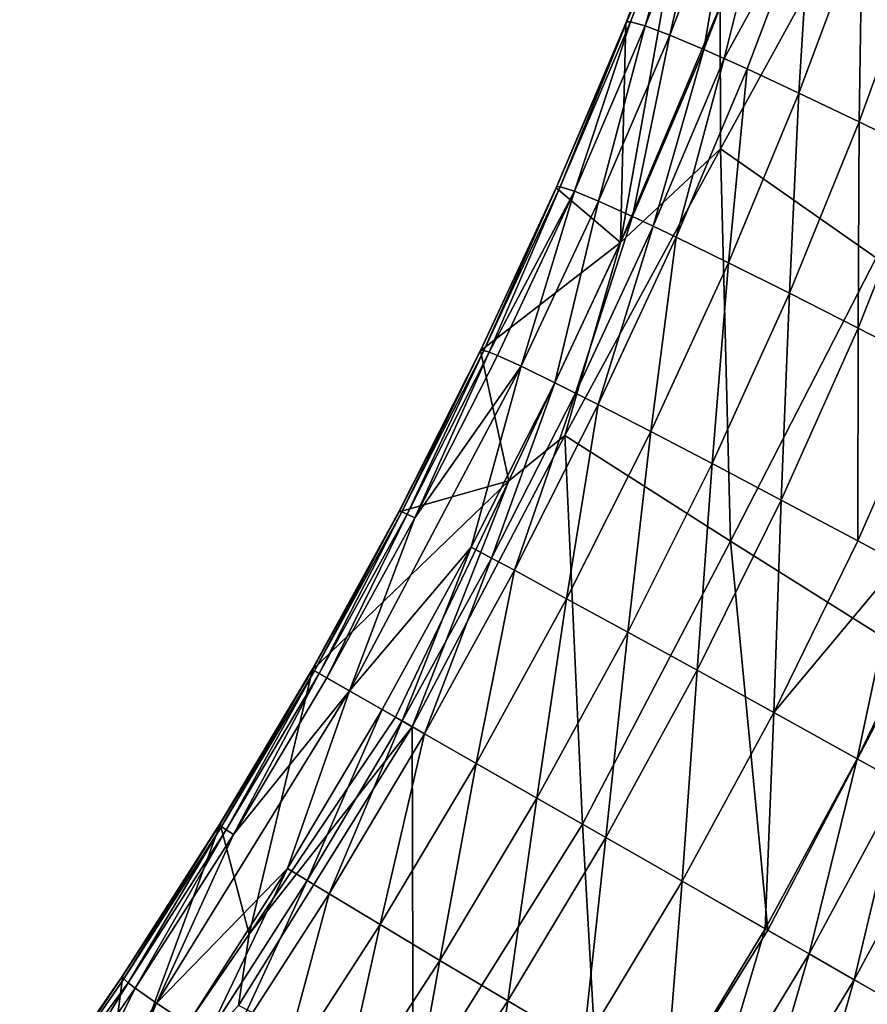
# Model space of a CAD drawing. Header units: metres. Extents: x -273 to -39, y -927 to -601.
# Tile 5 of 8: x -183 to -122, y -789 to -719. Entities that reach past the tile are written whole.
import ezdxf

# ---------------------------------------------------------------- set-up
doc = ezdxf.new("R2010")
doc.units = ezdxf.units.M

msp = doc.modelspace()

# ---------------------------------------------------------------- linework, layer by layer
at = {"layer": 'None'}
for points in [[(-139.350601, -718.692932, 2.891927), (-134.46933, -706.794922, 4.416941), (-134.863052, -706.892151, -3.541771)], [(-139.088181, -718.693237, 6.973486), (-134.46933, -706.794922, 4.416941), (-139.350601, -718.692932, 2.891927)], [(-134.46933, -706.794922, 4.416941), (-139.088181, -718.693237, 6.973486), (-138.02858, -718.978821, 15.047648)], [(-134.46933, -706.794922, 4.416941), (-138.02858, -718.978821, 15.047648), (-133.382248, -707.056641, 12.261387)], [(-132.646912, -717.563538, -2.131491), (-139.817078, -734.548523, 0.200634), (-134.863052, -706.892151, -3.541771)], [(-134.863052, -706.892151, -3.541771), (-139.817078, -734.548523, 0.200634), (-139.433487, -718.787598, -1.207664)], [(-139.433487, -718.787598, -1.207664), (-139.350601, -718.692932, 2.891927), (-134.863052, -706.892151, -3.541771)], [(-133.382248, -707.056641, 12.261387), (-138.02858, -718.978821, 15.047648), (-136.266418, -719.641724, 22.945543)], [(-136.266418, -719.641724, 22.945543), (-131.614441, -707.675476, 19.928217), (-133.382248, -707.056641, 12.261387)], [(-132.646912, -717.563538, -2.131491), (-121.406273, -707.39801, 4.231885), (-132.615707, -727.810852, 4.178916)], [(-132.615707, -727.810852, 4.178916), (-121.406273, -707.39801, 4.231885), (-121.427177, -735.66333, 20.384518)], [(-133.819901, -720.67572, 30.599131), (-131.614441, -707.675476, 19.928217), (-136.266418, -719.641724, 22.945543)], [(-133.819901, -720.67572, 30.599131), (-129.18457, -708.64624, 27.355217), (-131.614441, -707.675476, 19.928217)], [(-129.18457, -708.64624, 27.355217), (-133.819901, -720.67572, 30.599131), (-132.347412, -721.328918, 34.313568)], [(-126.117081, -709.960266, 34.481987), (-129.18457, -708.64624, 27.355217), (-132.347412, -721.328918, 34.313568)], [(-130.713501, -722.070862, 37.942345), (-126.117081, -709.960266, 34.481987), (-132.347412, -721.328918, 34.313568)], [(-126.117081, -709.960266, 34.481987), (-130.713501, -722.070862, 37.942345), (-126.977814, -723.813843, 44.911793)], [(-122.442116, -711.605835, 41.25058), (-126.117081, -709.960266, 34.481987), (-126.977814, -723.813843, 44.911793)], [(-126.977814, -723.813843, 44.911793), (-122.649315, -725.888, 51.447456), (-122.442116, -711.605835, 41.25058)], [(-122.649315, -725.888, 51.447456), (-118.195236, -713.567993, 47.606144), (-122.442116, -711.605835, 41.25058)], [(-117.769951, -728.273315, 57.493309), (-118.195236, -713.567993, 47.606144), (-122.649315, -725.888, 51.447456)], [(-139.817078, -734.548523, 0.200634), (-132.646912, -717.563538, -2.131491), (-132.615707, -727.810852, 4.178916)], [(-144.444916, -730.630554, 0.362318), (-144.390549, -730.541687, 4.555099), (-139.433487, -718.787598, -1.207664)], [(-139.817078, -734.548523, 0.200634), (-144.444916, -730.630554, 0.362318), (-139.433487, -718.787598, -1.207664)], [(-144.390549, -730.541687, 4.555099), (-139.350601, -718.692932, 2.891927), (-139.433487, -718.787598, -1.207664)], [(-139.350601, -718.692932, 2.891927), (-144.390549, -730.541687, 4.555099), (-144.152679, -730.552612, 8.733278)], [(-139.088181, -718.693237, 6.973486), (-139.350601, -718.692932, 2.891927), (-144.152679, -730.552612, 8.733278)], [(-139.088181, -718.693237, 6.973486), (-144.152679, -730.552612, 8.733278), (-143.12973, -730.873596, 17.008118)], [(-139.088181, -718.693237, 6.973486), (-143.12973, -730.873596, 17.008118), (-138.02858, -718.978821, 15.047648)], [(-138.02858, -718.978821, 15.047648), (-143.12973, -730.873596, 17.008118), (-141.386841, -731.590088, 25.111887)], [(-138.02858, -718.978821, 15.047648), (-141.386841, -731.590088, 25.111887), (-136.266418, -719.641724, 22.945543)], [(-136.266418, -719.641724, 22.945543), (-141.386841, -731.590088, 25.111887), (-138.941635, -732.694824, 32.970963)], [(-138.941635, -732.694824, 32.970963), (-133.819901, -720.67572, 30.599131), (-136.266418, -719.641724, 22.945543)], [(-133.819901, -720.67572, 30.599131), (-138.941635, -732.694824, 32.970963), (-137.463028, -733.389404, 36.786285)], [(-132.347412, -721.328918, 34.313568), (-133.819901, -720.67572, 30.599131), (-137.463028, -733.389404, 36.786285)], [(-132.347412, -721.328918, 34.313568), (-137.463028, -733.389404, 36.786285), (-135.818466, -734.176575, 40.513828)], [(-130.713501, -722.070862, 37.942345), (-132.347412, -721.328918, 34.313568), (-135.818466, -734.176575, 40.513828)], [(-130.713501, -722.070862, 37.942345), (-135.818466, -734.176575, 40.513828), (-132.048172, -736.020569, 47.671837)], [(-126.977814, -723.813843, 44.911793), (-130.713501, -722.070862, 37.942345), (-132.048172, -736.020569, 47.671837)], [(-132.048172, -736.020569, 47.671837), (-127.667755, -738.208252, 54.37994), (-126.977814, -723.813843, 44.911793)], [(-127.667755, -738.208252, 54.37994), (-122.649315, -725.888, 51.447456), (-126.977814, -723.813843, 44.911793)], [(-122.649315, -725.888, 51.447456), (-127.667755, -738.208252, 54.37994), (-122.720146, -740.717957, 60.577358)], [(-122.720146, -740.717957, 60.577358), (-117.769951, -728.273315, 57.493309), (-122.649315, -725.888, 51.447456)], [(-131.897903, -756.031616, 20.746317), (-143.82518, -748.451538, 3.802176), (-132.615707, -727.810852, 4.178916)], [(-132.615707, -727.810852, 4.178916), (-143.82518, -748.451538, 3.802176), (-139.817078, -734.548523, 0.200634)], [(-121.427177, -735.66333, 20.384518), (-131.897903, -756.031616, 20.746317), (-132.615707, -727.810852, 4.178916)], [(-117.253693, -743.524658, 66.208252), (-117.769951, -728.273315, 57.493309), (-122.720146, -740.717957, 60.577358)], [(-149.882462, -742.362671, 1.152276), (-149.856995, -742.287964, 5.417639), (-144.444916, -730.630554, 0.362318)], [(-144.444916, -730.630554, 0.362318), (-139.817078, -734.548523, 0.200634), (-149.882462, -742.362671, 1.152276)], [(-149.856995, -742.287964, 5.417639), (-144.390549, -730.541687, 4.555099), (-144.444916, -730.630554, 0.362318)], [(-144.390549, -730.541687, 4.555099), (-149.856995, -742.287964, 5.417639), (-149.645264, -742.317078, 9.672698)], [(-144.152679, -730.552612, 8.733278), (-144.390549, -730.541687, 4.555099), (-149.645264, -742.317078, 9.672698)], [(-149.645264, -742.317078, 9.672698), (-149.247849, -742.449951, 13.907353), (-144.152679, -730.552612, 8.733278)], [(-144.152679, -730.552612, 8.733278), (-149.247849, -742.449951, 13.907353), (-143.12973, -730.873596, 17.008118)], [(-143.12973, -730.873596, 17.008118), (-149.247849, -742.449951, 13.907353), (-148.665756, -742.686157, 18.111546)], [(-143.12973, -730.873596, 17.008118), (-148.665756, -742.686157, 18.111546), (-146.953827, -743.465759, 26.388615)], [(-143.12973, -730.873596, 17.008118), (-146.953827, -743.465759, 26.388615), (-141.386841, -731.590088, 25.111887)], [(-141.386841, -731.590088, 25.111887), (-146.953827, -743.465759, 26.388615), (-144.526535, -744.647583, 34.425102)], [(-141.386841, -731.590088, 25.111887), (-144.526535, -744.647583, 34.425102), (-138.941635, -732.694824, 32.970963)], [(-138.941635, -732.694824, 32.970963), (-144.526535, -744.647583, 34.425102), (-143.05188, -745.38562, 38.329082)], [(-137.463028, -733.389404, 36.786285), (-138.941635, -732.694824, 32.970963), (-143.05188, -745.38562, 38.329082)], [(-137.463028, -733.389404, 36.786285), (-143.05188, -745.38562, 38.329082), (-141.407928, -746.219299, 42.144413)], [(-135.818466, -734.176575, 40.513828), (-137.463028, -733.389404, 36.786285), (-141.407928, -746.219299, 42.144413)], [(-135.818466, -734.176575, 40.513828), (-141.407928, -746.219299, 42.144413), (-137.628891, -748.164795, 49.472965)], [(-132.048172, -736.020569, 47.671837), (-135.818466, -734.176575, 40.513828), (-137.628891, -748.164795, 49.472965)], [(-139.817078, -734.548523, 0.200634), (-147.856461, -751.70929, 1.117316), (-149.882462, -742.362671, 1.152276)], [(-143.82518, -748.451538, 3.802176), (-147.856461, -751.70929, 1.117316), (-139.817078, -734.548523, 0.200634)], [(-118.858727, -764.234436, 37.084946), (-131.897903, -756.031616, 20.746317), (-121.427177, -735.66333, 20.384518)], [(-137.628891, -748.164795, 49.472965), (-133.22673, -750.464111, 56.340958), (-132.048172, -736.020569, 47.671837)], [(-133.22673, -750.464111, 56.340958), (-127.667755, -738.208252, 54.37994), (-132.048172, -736.020569, 47.671837)], [(-133.22673, -750.464111, 56.340958), (-128.244934, -753.09375, 62.683075), (-127.667755, -738.208252, 54.37994)], [(-127.667755, -738.208252, 54.37994), (-128.244934, -753.09375, 62.683075), (-122.720146, -740.717957, 60.577358)], [(-122.720146, -740.717957, 60.577358), (-128.244934, -753.09375, 62.683075), (-122.732651, -756.027161, 68.439178)], [(-122.732651, -756.027161, 68.439178), (-117.253693, -743.524658, 66.208252), (-122.720146, -740.717957, 60.577358)], [(-155.727676, -753.87561, 5.564273), (-149.856995, -742.287964, 5.417639), (-149.882462, -742.362671, 1.152276)], [(-149.856995, -742.287964, 5.417639), (-155.727676, -753.87561, 5.564273), (-155.542252, -753.931519, 9.871828)], [(-155.725296, -753.926453, 1.251065), (-155.727676, -753.87561, 5.564273), (-149.882462, -742.362671, 1.152276)], [(-149.882462, -742.362671, 1.152276), (-147.856461, -751.70929, 1.117316), (-155.725296, -753.926453, 1.251065)], [(-149.645264, -742.317078, 9.672698), (-149.856995, -742.287964, 5.417639), (-155.542252, -753.931519, 9.871828)], [(-155.542252, -753.931519, 9.871828), (-155.169464, -754.093872, 14.163081), (-149.645264, -742.317078, 9.672698)], [(-155.169464, -754.093872, 14.163081), (-149.247849, -742.449951, 13.907353), (-149.645264, -742.317078, 9.672698)], [(-149.247849, -742.449951, 13.907353), (-155.169464, -754.093872, 14.163081), (-154.61026, -754.362244, 18.427418)], [(-149.247849, -742.449951, 13.907353), (-154.61026, -754.362244, 18.427418), (-148.665756, -742.686157, 18.111546)], [(-148.665756, -742.686157, 18.111546), (-154.61026, -754.362244, 18.427418), (-146.953827, -743.465759, 26.388615)], [(-154.61026, -754.362244, 18.427418), (-159.314117, -766.799683, 26.961752), (-146.953827, -743.465759, 26.388615)], [(-159.314117, -766.799683, 26.961752), (-150.543564, -756.477478, 35.006111), (-146.953827, -743.465759, 26.388615)], [(-146.953827, -743.465759, 26.388615), (-150.543564, -756.477478, 35.006111), (-144.526535, -744.647583, 34.425102)], [(-122.732651, -756.027161, 68.439178), (-119.794395, -757.598572, 71.080254), (-117.253693, -743.524658, 66.208252)], [(-150.543564, -756.477478, 35.006111), (-149.082047, -757.259705, 38.979809), (-144.526535, -744.647583, 34.425102)], [(-144.526535, -744.647583, 34.425102), (-149.082047, -757.259705, 38.979809), (-143.05188, -745.38562, 38.329082)], [(-149.082047, -757.259705, 38.979809), (-147.449188, -758.139709, 42.865173), (-143.05188, -745.38562, 38.329082)], [(-143.05188, -745.38562, 38.329082), (-147.449188, -758.139709, 42.865173), (-141.407928, -746.219299, 42.144413)], [(-147.449188, -758.139709, 42.865173), (-143.686111, -760.183533, 50.332649), (-141.407928, -746.219299, 42.144413)], [(-141.407928, -746.219299, 42.144413), (-143.686111, -760.183533, 50.332649), (-137.628891, -748.164795, 49.472965)], [(-142.553787, -776.39563, 20.370127), (-154.788605, -769.390747, 3.070055), (-143.82518, -748.451538, 3.802176)], [(-143.82518, -748.451538, 3.802176), (-154.788605, -769.390747, 3.070055), (-147.856461, -751.70929, 1.117316)], [(-131.897903, -756.031616, 20.746317), (-142.553787, -776.39563, 20.370127), (-143.82518, -748.451538, 3.802176)], [(-143.686111, -760.183533, 50.332649), (-139.291748, -762.587891, 57.33466), (-137.628891, -748.164795, 49.472965)], [(-137.628891, -748.164795, 49.472965), (-139.291748, -762.587891, 57.33466), (-133.22673, -750.464111, 56.340958)], [(-139.291748, -762.587891, 57.33466), (-134.30983, -765.328186, 63.801952), (-133.22673, -750.464111, 56.340958)], [(-133.22673, -750.464111, 56.340958), (-134.30983, -765.328186, 63.801952), (-128.244934, -753.09375, 62.683075)], [(-147.856461, -751.70929, 1.117316), (-161.956894, -765.286621, 1.251065), (-155.725296, -753.926453, 1.251065)], [(-147.856461, -751.70929, 1.117316), (-155.995789, -768.699585, 1.251065), (-161.956894, -765.286621, 1.251065)], [(-154.788605, -769.390747, 3.070055), (-155.995789, -768.699585, 1.251065), (-147.856461, -751.70929, 1.117316)], [(-134.30983, -765.328186, 63.801952), (-128.789917, -768.376526, 69.670616), (-128.244934, -753.09375, 62.683075)], [(-128.244934, -753.09375, 62.683075), (-128.789917, -768.376526, 69.670616), (-122.732651, -756.027161, 68.439178)], [(-161.984192, -765.270996, 2.499999), (-161.984573, -765.270752, 5.581851), (-155.727676, -753.87561, 5.564273)], [(-161.984573, -765.270752, 5.581851), (-161.82399, -765.362732, 9.908803), (-155.727676, -753.87561, 5.564273)], [(-161.984192, -765.270996, 2.499999), (-155.727676, -753.87561, 5.564273), (-155.725296, -753.926453, 1.251065)], [(-161.956894, -765.286621, 1.251065), (-161.984192, -765.270996, 2.499999), (-155.725296, -753.926453, 1.251065)], [(-155.727676, -753.87561, 5.564273), (-161.82399, -765.362732, 9.908803), (-155.542252, -753.931519, 9.871828)], [(-161.82399, -765.362732, 9.908803), (-161.475555, -765.562195, 14.221058), (-155.542252, -753.931519, 9.871828)], [(-155.542252, -753.931519, 9.871828), (-161.475555, -765.562195, 14.221058), (-155.169464, -754.093872, 14.163081)], [(-161.475555, -765.562195, 14.221058), (-160.940125, -765.868774, 18.507793), (-155.169464, -754.093872, 14.163081)], [(-155.169464, -754.093872, 14.163081), (-160.940125, -765.868774, 18.507793), (-154.61026, -754.362244, 18.427418)], [(-160.940125, -765.868774, 18.507793), (-159.314117, -766.799683, 26.961752), (-154.61026, -754.362244, 18.427418)], [(-129.227493, -784.025391, 37.178787), (-142.553787, -776.39563, 20.370127), (-131.897903, -756.031616, 20.746317)], [(-118.858727, -764.234436, 37.084946), (-129.227493, -784.025391, 37.178787), (-131.897903, -756.031616, 20.746317)], [(-128.789917, -768.376526, 69.670616), (-119.794395, -757.598572, 71.080254), (-122.732651, -756.027161, 68.439178)], [(-159.314117, -766.799683, 26.961752), (-156.962311, -768.146179, 35.185852), (-150.543564, -756.477478, 35.006111)], [(-156.962311, -768.146179, 35.185852), (-155.521332, -768.971191, 39.185802), (-150.543564, -756.477478, 35.006111)], [(-150.543564, -756.477478, 35.006111), (-155.521332, -768.971191, 39.185802), (-149.082047, -757.259705, 38.979809)], [(-155.521332, -768.971191, 39.185802), (-153.908295, -769.894714, 43.097572), (-149.082047, -757.259705, 38.979809)], [(-149.082047, -757.259705, 38.979809), (-153.908295, -769.894714, 43.097572), (-147.449188, -758.139709, 42.865173)], [(-119.794395, -757.598572, 71.080254), (-128.789917, -768.376526, 69.670616), (-122.786942, -771.701904, 74.882721)], [(-116.744301, -759.234619, 73.554932), (-119.794395, -757.598572, 71.080254), (-122.786942, -771.701904, 74.882721)], [(-153.908295, -769.894714, 43.097572), (-150.182709, -772.027771, 50.617538), (-147.449188, -758.139709, 42.865173)], [(-147.449188, -758.139709, 42.865173), (-150.182709, -772.027771, 50.617538), (-143.686111, -760.183533, 50.332649)], [(-116.744301, -759.234619, 73.554932), (-122.786942, -771.701904, 74.882721), (-119.622818, -773.457947, 77.22625)], [(-150.182709, -772.027771, 50.617538), (-145.822937, -774.523926, 57.6703), (-143.686111, -760.183533, 50.332649)], [(-143.686111, -760.183533, 50.332649), (-145.822937, -774.523926, 57.6703), (-139.291748, -762.587891, 57.33466)], [(-145.822937, -774.523926, 57.6703), (-140.872726, -777.358093, 64.185104), (-139.291748, -762.587891, 57.33466)], [(-139.291748, -762.587891, 57.33466), (-140.872726, -777.358093, 64.185104), (-134.30983, -765.328186, 63.801952)], [(-118.858727, -764.234436, 37.084946), (-114.704025, -792.340637, 53.499882), (-129.227493, -784.025391, 37.178787)], [(-168.501968, -776.567078, 9.871828), (-161.984573, -765.270752, 5.581851), (-168.644012, -776.435425, 5.564273)], [(-161.984573, -765.270752, 5.581851), (-161.984192, -765.270996, 2.499999), (-168.644012, -776.435425, 5.564273)], [(-168.644012, -776.435425, 5.564273), (-161.984192, -765.270996, 2.499999), (-168.598969, -776.411743, 1.251065)], [(-161.984192, -765.270996, 2.499999), (-161.956894, -765.286621, 1.251065), (-168.598969, -776.411743, 1.251065)], [(-168.598969, -776.411743, 1.251065), (-161.956894, -765.286621, 1.251065), (-166.52742, -784.32019, 1.117316)], [(-161.82399, -765.362732, 9.908803), (-161.984573, -765.270752, 5.581851), (-168.501968, -776.567078, 9.871828)], [(-168.173233, -776.806335, 14.163081), (-161.82399, -765.362732, 9.908803), (-168.501968, -776.567078, 9.871828)], [(-161.475555, -765.562195, 14.221058), (-161.82399, -765.362732, 9.908803), (-168.173233, -776.806335, 14.163081)], [(-167.658676, -777.15271, 18.427418), (-161.475555, -765.562195, 14.221058), (-168.173233, -776.806335, 14.163081)], [(-167.658676, -777.15271, 18.427418), (-160.940125, -765.868774, 18.507793), (-161.475555, -765.562195, 14.221058)], [(-166.52742, -784.32019, 1.117316), (-161.956894, -765.286621, 1.251065), (-155.995789, -768.699585, 1.251065)], [(-140.872726, -777.358093, 64.185104), (-135.381744, -780.501892, 70.096581), (-134.30983, -765.328186, 63.801952)], [(-134.30983, -765.328186, 63.801952), (-135.381744, -780.501892, 70.096581), (-128.789917, -768.376526, 69.670616)], [(-159.314117, -766.799683, 26.961752), (-160.940125, -765.868774, 18.507793), (-167.658676, -777.15271, 18.427418)], [(-159.314117, -766.799683, 26.961752), (-173.179581, -789.271912, 26.388615), (-163.775772, -779.588928, 35.006111)], [(-173.179581, -789.271912, 26.388615), (-159.314117, -766.799683, 26.961752), (-167.658676, -777.15271, 18.427418)], [(-156.962311, -768.146179, 35.185852), (-159.314117, -766.799683, 26.961752), (-163.775772, -779.588928, 35.006111)], [(-156.962311, -768.146179, 35.185852), (-163.775772, -779.588928, 35.006111), (-162.361252, -780.453308, 38.979809)], [(-155.521332, -768.971191, 39.185802), (-156.962311, -768.146179, 35.185852), (-162.361252, -780.453308, 38.979809)], [(-135.381744, -780.501892, 70.096581), (-129.40509, -783.923767, 75.345421), (-128.789917, -768.376526, 69.670616)], [(-128.789917, -768.376526, 69.670616), (-129.40509, -783.923767, 75.345421), (-122.786942, -771.701904, 74.882721)], [(-166.52742, -784.32019, 1.117316), (-155.995789, -768.699585, 1.251065), (-154.788605, -769.390747, 3.070055)], [(-155.521332, -768.971191, 39.185802), (-162.361252, -780.453308, 38.979809), (-160.775726, -781.416016, 42.865173)], [(-153.908295, -769.894714, 43.097572), (-155.521332, -768.971191, 39.185802), (-160.775726, -781.416016, 42.865173)], [(-166.52742, -784.32019, 1.117316), (-154.788605, -769.390747, 3.070055), (-167.296005, -789.445923, 3.802176)], [(-167.296005, -789.445923, 3.802176), (-154.788605, -769.390747, 3.070055), (-154.720871, -795.894409, 20.746317)], [(-153.908295, -769.894714, 43.097572), (-160.775726, -781.416016, 42.865173), (-157.108124, -783.626526, 50.332649)], [(-150.182709, -772.027771, 50.617538), (-153.908295, -769.894714, 43.097572), (-157.108124, -783.626526, 50.332649)], [(-154.788605, -769.390747, 3.070055), (-142.553787, -776.39563, 20.370127), (-154.720871, -795.894409, 20.746317)], [(-150.182709, -772.027771, 50.617538), (-157.108124, -783.626526, 50.332649), (-152.809998, -786.198975, 57.33466)], [(-145.822937, -774.523926, 57.6703), (-150.182709, -772.027771, 50.617538), (-152.809998, -786.198975, 57.33466)], [(-129.40509, -783.923767, 75.345421), (-126.253204, -785.728333, 77.70462), (-122.786942, -771.701904, 74.882721)], [(-122.786942, -771.701904, 74.882721), (-126.253204, -785.728333, 77.70462), (-119.622818, -773.457947, 77.22625)], [(-126.253204, -785.728333, 77.70462), (-123.002731, -787.589355, 79.87896), (-119.622818, -773.457947, 77.22625)], [(-119.622818, -773.457947, 77.22625), (-123.002731, -787.589355, 79.87896), (-116.36068, -775.270447, 79.386917)], [(-145.822937, -774.523926, 57.6703), (-152.809998, -786.198975, 57.33466), (-147.924683, -789.108032, 63.801952)], [(-140.872726, -777.358093, 64.185104), (-145.822937, -774.523926, 57.6703), (-147.924683, -789.108032, 63.801952)], [(-123.002731, -787.589355, 79.87896), (-119.661827, -789.502136, 81.862976), (-116.36068, -775.270447, 79.386917)], [(-175.613464, -787.304688, 1.152276), (-168.598969, -776.411743, 1.251065), (-177.256653, -799.940857, 0.200634)], [(-177.256653, -799.940857, 0.200634), (-168.598969, -776.411743, 1.251065), (-166.52742, -784.32019, 1.117316)], [(-168.644012, -776.435425, 5.564273), (-168.598969, -776.411743, 1.251065), (-175.665024, -787.364502, 5.417639)], [(-168.598969, -776.411743, 1.251065), (-175.613464, -787.304688, 1.152276), (-175.665024, -787.364502, 5.417639)], [(-175.665024, -787.364502, 5.417639), (-175.53273, -787.532349, 9.672698), (-168.644012, -776.435425, 5.564273)], [(-175.53273, -787.532349, 9.672698), (-168.501968, -776.567078, 9.871828), (-168.644012, -776.435425, 5.564273)], [(-175.216949, -787.8078, 13.907353), (-168.501968, -776.567078, 9.871828), (-175.53273, -787.532349, 9.672698)], [(-175.216949, -787.8078, 13.907353), (-168.173233, -776.806335, 14.163081), (-168.501968, -776.567078, 9.871828)], [(-174.718567, -788.190247, 18.111546), (-168.173233, -776.806335, 14.163081), (-175.216949, -787.8078, 13.907353)], [(-174.718567, -788.190247, 18.111546), (-167.658676, -777.15271, 18.427418), (-168.173233, -776.806335, 14.163081)], [(-154.720871, -795.894409, 20.746317), (-142.553787, -776.39563, 20.370127), (-141.045792, -802.986572, 37.084946)], [(-142.553787, -776.39563, 20.370127), (-129.227493, -784.025391, 37.178787), (-141.045792, -802.986572, 37.084946)], [(-173.179581, -789.271912, 26.388615), (-167.658676, -777.15271, 18.427418), (-174.718567, -788.190247, 18.111546)], [(-140.872726, -777.358093, 64.185104), (-147.924683, -789.108032, 63.801952), (-142.501358, -792.325073, 69.670616)], [(-135.381744, -780.501892, 70.096581), (-140.872726, -777.358093, 64.185104), (-142.501358, -792.325073, 69.670616)], [(-163.775772, -779.588928, 35.006111), (-173.179581, -789.271912, 26.388615), (-170.931564, -790.766846, 34.425102)], [(-163.775772, -779.588928, 35.006111), (-170.931564, -790.766846, 34.425102), (-169.548523, -791.664917, 38.329082)], [(-162.361252, -780.453308, 38.979809), (-163.775772, -779.588928, 35.006111), (-169.548523, -791.664917, 38.329082)], [(-162.361252, -780.453308, 38.979809), (-169.548523, -791.664917, 38.329082), (-167.997314, -792.660583, 42.144413)], [(-160.775726, -781.416016, 42.865173), (-162.361252, -780.453308, 38.979809), (-167.997314, -792.660583, 42.144413)], [(-135.381744, -780.501892, 70.096581), (-142.501358, -792.325073, 69.670616), (-136.59462, -795.818481, 74.882721)], [(-129.40509, -783.923767, 75.345421), (-135.381744, -780.501892, 70.096581), (-136.59462, -795.818481, 74.882721)], [(-160.775726, -781.416016, 42.865173), (-167.997314, -792.660583, 42.144413), (-164.406418, -794.934692, 49.472965)], [(-157.108124, -783.626526, 50.332649), (-160.775726, -781.416016, 42.865173), (-164.406418, -794.934692, 49.472965)], [(-157.108124, -783.626526, 50.332649), (-164.406418, -794.934692, 49.472965), (-160.194946, -797.567017, 56.340958)], [(-152.809998, -786.198975, 57.33466), (-157.108124, -783.626526, 50.332649), (-160.194946, -797.567017, 56.340958)], [(-141.045792, -802.986572, 37.084946), (-129.227493, -784.025391, 37.178787), (-114.704025, -792.340637, 53.499882)], [(-129.40509, -783.923767, 75.345421), (-136.59462, -795.818481, 74.882721), (-133.478348, -797.658142, 77.22625)], [(-126.253204, -785.728333, 77.70462), (-129.40509, -783.923767, 75.345421), (-133.478348, -797.658142, 77.22625)], [(-177.256653, -799.940857, 0.200634), (-166.52742, -784.32019, 1.117316), (-167.296005, -789.445923, 3.802176)], [(-126.253204, -785.728333, 77.70462), (-133.478348, -797.658142, 77.22625), (-130.263824, -799.553833, 79.386917)], [(-123.002731, -787.589355, 79.87896), (-126.253204, -785.728333, 77.70462), (-130.263824, -799.553833, 79.386917)], [(-152.809998, -786.198975, 57.33466), (-160.194946, -797.567017, 56.340958), (-155.405106, -800.531982, 62.683075)], [(-147.924683, -789.108032, 63.801952), (-152.809998, -786.198975, 57.33466), (-155.405106, -800.531982, 62.683075)], [(-175.665024, -787.364502, 5.417639), (-175.613464, -787.304688, 1.152276), (-183.027466, -798.025269, 4.555099)], [(-175.613464, -787.304688, 1.152276), (-182.978317, -797.933411, 0.362318), (-183.027466, -798.025269, 4.555099)], [(-183.027466, -798.025269, 4.555099), (-182.897598, -798.224854, 8.733278), (-175.665024, -787.364502, 5.417639)], [(-182.978317, -797.933411, 0.362318), (-175.613464, -787.304688, 1.152276), (-177.256653, -799.940857, 0.200634)], [(-182.897598, -798.224854, 8.733278), (-175.53273, -787.532349, 9.672698), (-175.665024, -787.364502, 5.417639)], [(-182.897598, -798.224854, 8.733278), (-175.216949, -787.8078, 13.907353), (-175.53273, -787.532349, 9.672698)], [(-123.002731, -787.589355, 79.87896), (-130.263824, -799.553833, 79.386917), (-126.959152, -801.500732, 81.359421)], [(-119.661827, -789.502136, 81.862976), (-123.002731, -787.589355, 79.87896), (-126.959152, -801.500732, 81.359421)], [(-182.102921, -798.944519, 17.008118), (-175.216949, -787.8078, 13.907353), (-182.897598, -798.224854, 8.733278)], [(-182.102921, -798.944519, 17.008118), (-174.718567, -788.190247, 18.111546), (-175.216949, -787.8078, 13.907353)], [(-182.102921, -798.944519, 17.008118), (-180.602676, -800.084839, 25.111887), (-174.718567, -788.190247, 18.111546)], [(-180.602676, -800.084839, 25.111887), (-173.179581, -789.271912, 26.388615), (-174.718567, -788.190247, 18.111546)], [(-178.412094, -801.634277, 32.970963), (-173.179581, -789.271912, 26.388615), (-180.602676, -800.084839, 25.111887)], [(-173.179581, -789.271912, 26.388615), (-178.412094, -801.634277, 32.970963), (-170.931564, -790.766846, 34.425102)], [(-147.924683, -789.108032, 63.801952), (-155.405106, -800.531982, 62.683075), (-150.084778, -803.800659, 68.439178)], [(-142.501358, -792.325073, 69.670616), (-147.924683, -789.108032, 63.801952), (-150.084778, -803.800659, 68.439178)]]:
    msp.add_3dface(points, dxfattribs=at)

doc.saveas('drawing.dxf')
